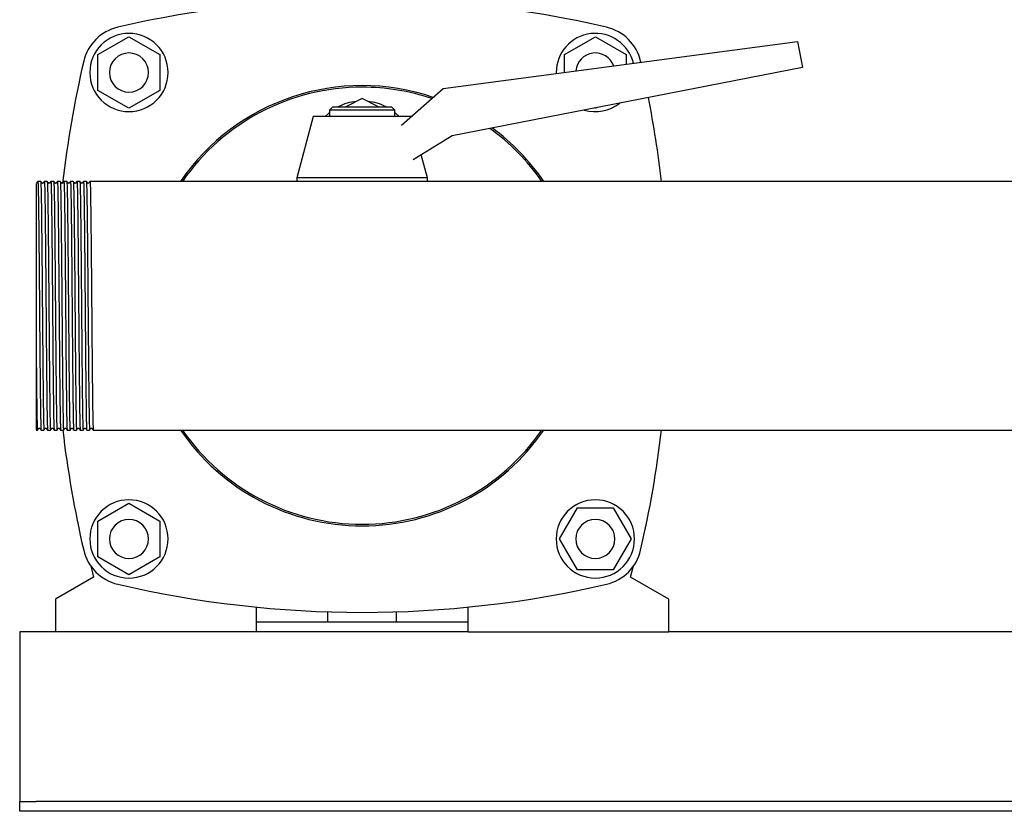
# Model space of a CAD drawing. Header units: millimetres. Extents: x 12 to 2043, y 12 to 992.
# Tile 3 of 8: x 1203 to 1504, y 12 to 254. Entities that reach past the tile are written whole.
import ezdxf

# ---------------------------------------------------------------- set-up
doc = ezdxf.new("R2010")
doc.units = ezdxf.units.MM

msp = doc.modelspace()

# ---------------------------------------------------------------- linework, layer by layer
at = {"color": 7, "linetype": 'Continuous', "lineweight": 25}
for p, q in [((1226.58, 243.79), (1236.08, 249.27)), ((1236.08, 249.27), (1245.58, 243.79)), ((1332.41, 233.39), (1441.02, 247.8)), ((1369.58, 243.79), (1379.08, 249.27)), ((1379.08, 249.27), (1388.58, 243.79)), ((1441.02, 247.8), (1442.58, 239.8)), ((1226.58, 232.82), (1226.58, 243.79)), ((1245.58, 243.79), (1245.58, 232.82)), ((1369.58, 238.32), (1369.58, 243.79)), ((1388.58, 243.79), (1388.58, 240.84)), ((1393.03, 241.43), (1392.96, 241.73)), ((1442.58, 239.8), (1335.22, 218.93)), ((1367.08, 238.3), (1367.08, 237.99)), ((1236.08, 227.33), (1226.58, 232.82)), ((1245.58, 232.82), (1236.08, 227.33)), ((1319.69, 222.15), (1332.41, 233.39)), ((1307.58, 230.3), (1302.58, 227.8)), ((1312.58, 227.8), (1307.58, 230.3)), ((1298.58, 227.8), (1297.58, 226.8)), ((1297.58, 226.8), (1297.58, 224.8)), ((1307.58, 226.8), (1297.58, 226.8)), ((1298.58, 227.8), (1307.58, 227.8)), ((1307.58, 227.8), (1316.58, 227.8)), ((1317.58, 226.8), (1307.58, 226.8)), ((1317.58, 226.8), (1316.58, 227.8)), ((1317.58, 224.8), (1317.58, 226.8)), ((1379.08, 227.33), (1378.91, 227.43)), ((1379.41, 227.52), (1379.08, 227.33)), ((1292.58, 224.8), (1287.58, 206.05)), ((1307.58, 224.8), (1292.58, 224.8)), ((1322.58, 224.8), (1307.58, 224.8)), ((1322.58, 224.8), (1322.58, 224.8)), ((1335.22, 218.93), (1323.18, 211.57)), ((1327.58, 206.05), (1325.7, 213.11)), ((1287.58, 206.05), (1287.58, 204.9)), ((1307.58, 206.05), (1287.58, 206.05)), ((1327.58, 206.05), (1307.58, 206.05)), ((1327.58, 204.9), (1327.58, 206.05)), ((1209.02, 204.9), (1208.14, 204.9)), ((1211.02, 204.9), (1210.13, 204.9)), ((1213.02, 204.9), (1212.14, 204.9)), ((1215.02, 204.9), (1214.13, 204.9)), ((1217.02, 204.9), (1216.14, 204.9)), ((1219.02, 204.9), (1218.13, 204.9)), ((1221.02, 204.9), (1220.14, 204.9)), ((1223.02, 204.9), (1222.13, 204.9)), ((1225.02, 204.9), (1224.13, 204.9)), ((1226.14, 204.9), (1225.02, 204.9)), ((1599.23, 204.9), (1226.14, 204.9)), ((1207.58, 159.85), (1207.58, 128.7)), ((1207.58, 128.7), (1208.02, 128.7)), ((1209.14, 128.7), (1210.02, 128.7)), ((1211.14, 128.7), (1212.02, 128.7)), ((1213.14, 128.7), (1214.02, 128.7)), ((1215.14, 128.7), (1216.02, 128.7)), ((1217.14, 128.7), (1218.02, 128.7)), ((1219.14, 128.7), (1220.02, 128.7)), ((1221.14, 128.7), (1222.02, 128.7)), ((1223.14, 128.7), (1224.02, 128.7)), ((1225.14, 128.7), (1990.02, 128.7)), ((1226.58, 100.79), (1236.08, 106.27)), ((1236.08, 106.27), (1245.58, 100.79)), ((1368.11, 95.3), (1373.59, 104.8)), ((1373.59, 104.8), (1384.56, 104.8)), ((1384.56, 104.8), (1390.05, 95.3)), ((1226.58, 89.82), (1226.58, 100.79)), ((1245.58, 100.79), (1245.58, 89.82)), ((1373.59, 85.8), (1368.11, 95.3)), ((1390.05, 95.3), (1384.56, 85.8)), ((1236.08, 84.33), (1226.58, 89.82)), ((1245.58, 89.82), (1236.08, 84.33)), ((1224.37, 87.02), (1225.25, 83.54)), ((1384.56, 85.8), (1373.59, 85.8)), ((1389.9, 83.54), (1390.79, 87.02)), ((1225.25, 83.54), (1213.58, 76.8)), ((1401.58, 76.8), (1389.9, 83.54)), ((1213.58, 76.8), (1213.58, 66.8)), ((1401.58, 66.8), (1401.58, 76.8)), ((1275.08, 74.41), (1275.08, 66.8)), ((1297.08, 69.8), (1297.08, 72.97)), ((1318.08, 69.8), (1318.08, 72.97)), ((1340.08, 66.8), (1340.08, 74.41)), ((1340.08, 69.8), (1275.08, 69.8)), ((1213.58, 66.8), (1202.58, 66.8)), ((1202.58, 66.8), (1202.58, 61.8)), ((1275.08, 66.8), (1213.58, 66.8)), ((1340.08, 66.8), (1275.08, 66.8)), ((1340.08, 66.8), (1401.58, 66.8)), ((1513.58, 66.8), (1401.58, 66.8)), ((1202.58, 61.8), (1202.58, 16.8)), ((1202.58, 16.8), (1202.58, 14.8)), ((1202.58, 11.8), (1202.58, 14.8)), ((1202.58, 14.8), (1207.58, 14.8)), ((2007.58, 14.8), (1207.58, 14.8)), ((1207.58, 11.8), (1202.58, 11.8)), ((2007.58, 11.8), (1207.58, 11.8))]:
    msp.add_line(p, q, dxfattribs=at)
at = {"color": 7, "linetype": 'Continuous', "lineweight": 25, "flags": 128}
for points in [[(1296.27, 224.8), (1297.37, 225.88), (1297.58, 226.05)], [(1317.58, 226.05), (1317.79, 225.88), (1318.89, 224.8)], [(1208.13, 204.9), (1207.93, 204.64), (1207.73, 204.38)], [(1209.42, 204.38), (1209.22, 204.64), (1209.02, 204.9)], [(1210.13, 204.9), (1209.93, 204.64), (1209.73, 204.38)], [(1211.42, 204.38), (1211.22, 204.64), (1211.02, 204.9)], [(1212.13, 204.9), (1211.93, 204.64), (1211.73, 204.38)], [(1213.42, 204.38), (1213.22, 204.64), (1213.02, 204.9)], [(1214.13, 204.9), (1213.93, 204.64), (1213.73, 204.38)], [(1215.42, 204.38), (1215.22, 204.64), (1215.02, 204.9)], [(1216.13, 204.9), (1215.93, 204.64), (1215.73, 204.38)], [(1217.42, 204.38), (1217.22, 204.64), (1217.02, 204.9)], [(1218.13, 204.9), (1217.93, 204.64), (1217.73, 204.38)], [(1219.42, 204.38), (1219.22, 204.64), (1219.02, 204.9)], [(1220.13, 204.9), (1219.93, 204.64), (1219.73, 204.38)], [(1221.42, 204.38), (1221.22, 204.64), (1221.02, 204.9)], [(1222.13, 204.9), (1221.93, 204.64), (1221.73, 204.38)], [(1223.42, 204.38), (1223.22, 204.64), (1223.02, 204.9)], [(1224.13, 204.9), (1223.93, 204.64), (1223.73, 204.38)], [(1208.02, 128.7), (1208.22, 128.96), (1208.42, 129.23)], [(1208.73, 129.23), (1208.93, 128.96), (1209.13, 128.7)], [(1210.02, 128.7), (1210.22, 128.96), (1210.42, 129.23)], [(1210.73, 129.23), (1210.93, 128.96), (1211.13, 128.7)], [(1212.02, 128.7), (1212.22, 128.96), (1212.42, 129.23)], [(1212.73, 129.23), (1212.93, 128.96), (1213.13, 128.7)], [(1214.02, 128.7), (1214.22, 128.96), (1214.42, 129.23)], [(1214.73, 129.23), (1214.93, 128.96), (1215.13, 128.7)], [(1216.02, 128.7), (1216.22, 128.96), (1216.42, 129.23)], [(1216.73, 129.23), (1216.93, 128.96), (1217.13, 128.7)], [(1218.02, 128.7), (1218.22, 128.96), (1218.42, 129.23)], [(1218.73, 129.23), (1218.93, 128.96), (1219.13, 128.7)], [(1220.02, 128.7), (1220.22, 128.96), (1220.42, 129.23)], [(1220.73, 129.23), (1220.93, 128.96), (1221.13, 128.7)], [(1222.02, 128.7), (1222.22, 128.96), (1222.42, 129.23)], [(1222.73, 129.23), (1222.93, 128.96), (1223.13, 128.7)], [(1224.02, 128.7), (1224.22, 128.96), (1224.42, 129.23)], [(1224.73, 129.23), (1224.93, 128.96), (1225.13, 128.7)]]:
    msp.add_lwpolyline(points, dxfattribs=at)
at = {"color": 7, "linetype": 'Continuous', "lineweight": 25}
for centre, radius, start, end in [((1307.58, -69.2), 330, 76.8767, 103.1233), ((1235.83, 238.55), 14, 103.1233, 166.8767), ((1379.33, 238.55), 14, 13.1233, 76.8767), ((1236.08, 238.3), 12, 90, 270), ((1236.08, 238.3), 12, 270, 90), ((1379.08, 238.3), 12, 13.6326, 180), ((1543.6, 166.88), 330, 166.8903, 173.4751), ((1236.08, 238.3), 6, 0, 180), ((1379.08, 238.3), 6, 19.7768, 175.3392), ((1236.08, 238.3), 6, 180, 0), ((1307.58, 166.8), 67.5, 71.1768, 145.6363), ((1307.58, 166.8), 67, 90, 145.3434), ((1307.58, 166.8), 67, 71.4212, 90), ((1307.47, 213.53), 16, 95.7347, 116.8781), ((1307.68, 213.53), 16, 63.1219, 84.2653), ((1071.58, 166.8), 330, 6.6298, 11.1508), ((1379.08, 238.3), 12, 253.4979, 308.5021), ((1307.58, 166.8), 67, 34.6566, 54.241), ((1307.58, 166.8), 67.5, 34.3637, 53.8431), ((1543.58, 166.8), 330, 186.6298, 193.1233), ((1307.58, 166.8), 67.5, 214.3637, 325.6363), ((1307.58, 166.8), 67, 214.6566, 270), ((1307.58, 166.8), 67, 270, 325.3434), ((1071.58, 166.8), 330, 346.8767, 353.3702), ((1236.08, 95.3), 12, 90, 270), ((1236.08, 95.3), 12, 270, 90), ((1379.08, 95.3), 12, 90, 270), ((1379.08, 95.3), 12, 270, 90), ((1236.08, 95.3), 6, 0, 180), ((1379.08, 95.3), 6, 0, 180), ((1236.08, 95.3), 6, 180, 0), ((1379.08, 95.3), 6, 180, 0), ((1235.83, 95.05), 14, 193.1233, 256.8767), ((1379.33, 95.05), 14, 283.1233, 346.8767), ((1307.58, 402.8), 330, 256.8767, 283.1233)]:
    msp.add_arc(centre, radius, start, end, dxfattribs=at)
for points, knots in [([(1207.58, 204.28), (1207.58, 204.23), (1207.58, 204.12), (1207.58, 203.24), (1207.58, 201.88), (1207.58, 200.52), (1207.58, 199.84)], [0, 0, 0, 0, 0.233534, 0.489085, 0.743772, 1, 1, 1, 1]), ([(1208.13, 204.9), (1208.14, 204.88), (1208.15, 205.06), (1208.19, 204.53), (1208.24, 203.21), (1208.29, 200.88), (1208.34, 197.75), (1208.39, 193.86), (1208.44, 189.29), (1208.49, 184.16), (1208.54, 178.62), (1208.59, 172.8), (1208.62, 168.81), (1208.64, 166.8)], [0, 0, 0, 0, 0.0067148, 0.105428, 0.2053718, 0.3053157, 0.4040289, 0.5027421, 0.6026859, 0.7026298, 0.801343, 0.9000562, 1, 1, 1, 1]), ([(1209.02, 204.9), (1209.04, 204.9), (1209.06, 204.66), (1209.1, 203.69), (1209.12, 202.95), (1209.17, 201.03), (1209.19, 199.84), (1209.21, 198.13), (1209.22, 197.77), (1209.23, 197.04), (1209.23, 196.66), (1209.25, 195.49), (1209.26, 194.65), (1209.29, 192), (1209.31, 190.05), (1209.35, 185.87), (1209.37, 183.64), (1209.4, 180.78), (1209.41, 180.2), (1209.42, 179.04), (1209.42, 178.46), (1209.44, 176.7), (1209.45, 175.49), (1209.48, 171.83), (1209.5, 169.32), (1209.52, 166.8)], [0, 0, 0, 0, 0.125, 0.125, 0.25, 0.25, 0.375, 0.375, 0.40625, 0.40625, 0.4375, 0.4375, 0.5, 0.5, 0.625, 0.625, 0.75, 0.75, 0.78125, 0.78125, 0.8125, 0.8125, 0.875, 0.875, 1, 1, 1, 1]), ([(1209.73, 204.38), (1209.68, 204.34), (1209.58, 204.26), (1209.47, 204.34), (1209.42, 204.38)], [0, 0, 0, 0, 0.5, 1, 1, 1, 1]), ([(1210.13, 204.9), (1210.14, 204.88), (1210.15, 205.06), (1210.19, 204.53), (1210.24, 203.21), (1210.29, 200.88), (1210.34, 197.75), (1210.39, 193.86), (1210.44, 189.29), (1210.49, 184.16), (1210.54, 178.62), (1210.59, 172.8), (1210.62, 168.81), (1210.64, 166.8)], [0, 0, 0, 0, 0.006685, 0.105401, 0.205348, 0.305295, 0.404011, 0.502727, 0.602674, 0.702621, 0.801337, 0.900053, 1, 1, 1, 1]), ([(1211.02, 204.9), (1211.04, 204.9), (1211.06, 204.66), (1211.1, 203.69), (1211.12, 202.95), (1211.17, 201.03), (1211.19, 199.84), (1211.21, 198.13), (1211.22, 197.77), (1211.23, 197.04), (1211.23, 196.66), (1211.25, 195.49), (1211.26, 194.65), (1211.29, 192), (1211.31, 190.05), (1211.35, 185.87), (1211.37, 183.64), (1211.4, 180.78), (1211.41, 180.2), (1211.42, 179.04), (1211.42, 178.46), (1211.44, 176.7), (1211.45, 175.49), (1211.48, 171.83), (1211.5, 169.32), (1211.52, 166.8)], [0, 0, 0, 0, 0.125, 0.125, 0.25, 0.25, 0.375, 0.375, 0.40625, 0.40625, 0.4375, 0.4375, 0.5, 0.5, 0.625, 0.625, 0.75, 0.75, 0.78125, 0.78125, 0.8125, 0.8125, 0.875, 0.875, 1, 1, 1, 1]), ([(1211.73, 204.38), (1211.68, 204.34), (1211.58, 204.26), (1211.47, 204.34), (1211.42, 204.38)], [0, 0, 0, 0, 0.5, 1, 1, 1, 1]), ([(1212.13, 204.9), (1212.14, 204.88), (1212.15, 205.06), (1212.19, 204.53), (1212.24, 203.21), (1212.29, 200.88), (1212.34, 197.75), (1212.39, 193.86), (1212.44, 189.29), (1212.49, 184.16), (1212.54, 178.62), (1212.59, 172.8), (1212.62, 168.81), (1212.64, 166.8)], [0, 0, 0, 0, 0.0066943, 0.1054095, 0.2053554, 0.3053013, 0.4040166, 0.5027318, 0.6026777, 0.7026236, 0.8013389, 0.9000541, 1, 1, 1, 1]), ([(1213.02, 204.9), (1213.04, 204.9), (1213.06, 204.66), (1213.1, 203.69), (1213.12, 202.95), (1213.17, 201.03), (1213.19, 199.84), (1213.21, 198.13), (1213.22, 197.77), (1213.23, 197.04), (1213.23, 196.66), (1213.25, 195.49), (1213.26, 194.65), (1213.29, 192), (1213.31, 190.05), (1213.35, 185.87), (1213.37, 183.64), (1213.4, 180.78), (1213.41, 180.2), (1213.42, 179.04), (1213.42, 178.46), (1213.44, 176.7), (1213.45, 175.49), (1213.48, 171.83), (1213.5, 169.32), (1213.52, 166.8)], [0, 0, 0, 0, 0.125, 0.125, 0.25, 0.25, 0.375, 0.375, 0.40625, 0.40625, 0.4375, 0.4375, 0.5, 0.5, 0.625, 0.625, 0.75, 0.75, 0.78125, 0.78125, 0.8125, 0.8125, 0.875, 0.875, 1, 1, 1, 1]), ([(1213.73, 204.38), (1213.68, 204.34), (1213.58, 204.26), (1213.47, 204.34), (1213.42, 204.38)], [0, 0, 0, 0, 0.5, 1, 1, 1, 1]), ([(1214.13, 204.9), (1214.14, 204.88), (1214.15, 205.06), (1214.19, 204.53), (1214.24, 203.21), (1214.29, 200.88), (1214.34, 197.75), (1214.39, 193.86), (1214.44, 189.29), (1214.49, 184.16), (1214.54, 178.62), (1214.59, 172.8), (1214.62, 168.81), (1214.64, 166.8)], [0, 0, 0, 0, 0.006707, 0.105421, 0.205366, 0.30531, 0.404024, 0.502738, 0.602683, 0.702628, 0.801341, 0.900055, 1, 1, 1, 1]), ([(1215.02, 204.9), (1215.04, 204.9), (1215.06, 204.66), (1215.1, 203.69), (1215.12, 202.95), (1215.17, 201.03), (1215.19, 199.84), (1215.21, 198.13), (1215.22, 197.77), (1215.23, 197.04), (1215.23, 196.66), (1215.25, 195.49), (1215.26, 194.65), (1215.29, 192), (1215.31, 190.05), (1215.35, 185.87), (1215.37, 183.64), (1215.4, 180.78), (1215.41, 180.2), (1215.42, 179.04), (1215.42, 178.46), (1215.44, 176.7), (1215.45, 175.49), (1215.48, 171.83), (1215.5, 169.32), (1215.52, 166.8)], [0, 0, 0, 0, 0.125, 0.125, 0.25, 0.25, 0.375, 0.375, 0.40625, 0.40625, 0.4375, 0.4375, 0.5, 0.5, 0.625, 0.625, 0.75, 0.75, 0.78125, 0.78125, 0.8125, 0.8125, 0.875, 0.875, 1, 1, 1, 1]), ([(1215.73, 204.38), (1215.68, 204.34), (1215.58, 204.26), (1215.47, 204.34), (1215.42, 204.38)], [0, 0, 0, 0, 0.5, 1, 1, 1, 1]), ([(1216.13, 204.9), (1216.14, 204.88), (1216.15, 205.06), (1216.19, 204.53), (1216.24, 203.21), (1216.29, 200.88), (1216.34, 197.75), (1216.39, 193.86), (1216.44, 189.29), (1216.49, 184.16), (1216.54, 178.62), (1216.59, 172.8), (1216.62, 168.81), (1216.64, 166.8)], [0, 0, 0, 0, 0.006676, 0.105393, 0.20534, 0.305288, 0.404005, 0.502722, 0.60267, 0.702618, 0.801335, 0.900052, 1, 1, 1, 1]), ([(1217.02, 204.9), (1217.04, 204.9), (1217.06, 204.66), (1217.1, 203.69), (1217.12, 202.95), (1217.17, 201.03), (1217.19, 199.84), (1217.21, 198.13), (1217.22, 197.77), (1217.23, 197.04), (1217.23, 196.66), (1217.25, 195.49), (1217.26, 194.65), (1217.29, 192), (1217.31, 190.05), (1217.35, 185.87), (1217.37, 183.64), (1217.4, 180.78), (1217.41, 180.2), (1217.42, 179.04), (1217.42, 178.46), (1217.44, 176.7), (1217.45, 175.49), (1217.48, 171.83), (1217.5, 169.32), (1217.52, 166.8)], [0, 0, 0, 0, 0.125, 0.125, 0.25, 0.25, 0.375, 0.375, 0.40625, 0.40625, 0.4375, 0.4375, 0.5, 0.5, 0.625, 0.625, 0.75, 0.75, 0.78125, 0.78125, 0.8125, 0.8125, 0.875, 0.875, 1, 1, 1, 1]), ([(1217.73, 204.38), (1217.68, 204.34), (1217.58, 204.26), (1217.47, 204.34), (1217.42, 204.38)], [0, 0, 0, 0, 0.5000001, 1, 1, 1, 1]), ([(1218.13, 204.9), (1218.14, 204.88), (1218.15, 205.06), (1218.19, 204.53), (1218.24, 203.21), (1218.29, 200.88), (1218.34, 197.75), (1218.39, 193.86), (1218.44, 189.29), (1218.49, 184.16), (1218.54, 178.62), (1218.59, 172.8), (1218.62, 168.81), (1218.64, 166.8)], [0, 0, 0, 0, 0.0066925, 0.1054079, 0.205354, 0.3053001, 0.4040155, 0.5027309, 0.602677, 0.7026231, 0.8013385, 0.9000539, 1, 1, 1, 1]), ([(1219.02, 204.9), (1219.04, 204.9), (1219.06, 204.66), (1219.1, 203.69), (1219.12, 202.95), (1219.17, 201.03), (1219.19, 199.84), (1219.21, 198.13), (1219.22, 197.77), (1219.23, 197.04), (1219.23, 196.66), (1219.25, 195.49), (1219.26, 194.65), (1219.29, 192), (1219.31, 190.05), (1219.35, 185.87), (1219.37, 183.64), (1219.4, 180.78), (1219.41, 180.2), (1219.42, 179.04), (1219.42, 178.46), (1219.44, 176.7), (1219.45, 175.49), (1219.48, 171.83), (1219.5, 169.32), (1219.52, 166.8)], [0, 0, 0, 0, 0.125, 0.125, 0.25, 0.25, 0.375, 0.375, 0.40625, 0.40625, 0.4375, 0.4375, 0.5, 0.5, 0.625, 0.625, 0.75, 0.75, 0.78125, 0.78125, 0.8125, 0.8125, 0.875, 0.875, 1, 1, 1, 1]), ([(1219.73, 204.38), (1219.68, 204.34), (1219.58, 204.26), (1219.47, 204.34), (1219.42, 204.38)], [0, 0, 0, 0, 0.5, 1, 1, 1, 1]), ([(1220.13, 204.9), (1220.14, 204.88), (1220.15, 205.06), (1220.19, 204.53), (1220.24, 203.21), (1220.29, 200.88), (1220.34, 197.75), (1220.39, 193.86), (1220.44, 189.29), (1220.49, 184.16), (1220.54, 178.62), (1220.59, 172.8), (1220.62, 168.81), (1220.64, 166.8)], [0, 0, 0, 0, 0.006699, 0.105414, 0.205359, 0.305305, 0.40402, 0.502734, 0.60268, 0.702625, 0.80134, 0.900055, 1, 1, 1, 1]), ([(1221.02, 204.9), (1221.04, 204.9), (1221.06, 204.66), (1221.1, 203.69), (1221.12, 202.95), (1221.17, 201.03), (1221.19, 199.84), (1221.21, 198.13), (1221.22, 197.77), (1221.23, 197.04), (1221.23, 196.66), (1221.25, 195.49), (1221.26, 194.65), (1221.29, 192), (1221.31, 190.05), (1221.35, 185.87), (1221.37, 183.64), (1221.4, 180.78), (1221.41, 180.2), (1221.42, 179.04), (1221.42, 178.46), (1221.44, 176.7), (1221.45, 175.49), (1221.48, 171.83), (1221.5, 169.32), (1221.52, 166.8)], [0, 0, 0, 0, 0.125, 0.125, 0.25, 0.25, 0.375, 0.375, 0.40625, 0.40625, 0.4375, 0.4375, 0.5, 0.5, 0.625, 0.625, 0.75, 0.75, 0.78125, 0.78125, 0.8125, 0.8125, 0.875, 0.875, 1, 1, 1, 1]), ([(1221.73, 204.38), (1221.68, 204.34), (1221.58, 204.26), (1221.47, 204.34), (1221.42, 204.38)], [0, 0, 0, 0, 0.5, 1, 1, 1, 1]), ([(1222.13, 204.9), (1222.14, 204.88), (1222.15, 205.06), (1222.19, 204.53), (1222.24, 203.21), (1222.29, 200.88), (1222.34, 197.75), (1222.39, 193.86), (1222.44, 189.29), (1222.49, 184.16), (1222.54, 178.62), (1222.59, 172.8), (1222.62, 168.81), (1222.64, 166.8)], [0, 0, 0, 0, 0.0067153, 0.1054285, 0.2053723, 0.305316, 0.4040292, 0.5027423, 0.6026861, 0.7026299, 0.8013431, 0.9000562, 1, 1, 1, 1]), ([(1223.02, 204.9), (1223.04, 204.9), (1223.06, 204.66), (1223.1, 203.69), (1223.12, 202.95), (1223.17, 201.03), (1223.19, 199.84), (1223.21, 198.13), (1223.22, 197.77), (1223.23, 197.04), (1223.23, 196.66), (1223.25, 195.49), (1223.26, 194.65), (1223.29, 192), (1223.31, 190.05), (1223.35, 185.87), (1223.37, 183.64), (1223.4, 180.78), (1223.41, 180.2), (1223.42, 179.04), (1223.42, 178.46), (1223.44, 176.7), (1223.45, 175.49), (1223.48, 171.83), (1223.5, 169.32), (1223.52, 166.8)], [0, 0, 0, 0, 0.125, 0.125, 0.25, 0.25, 0.375, 0.375, 0.40625, 0.40625, 0.4375, 0.4375, 0.5, 0.5, 0.625, 0.625, 0.75, 0.75, 0.78125, 0.78125, 0.8125, 0.8125, 0.875, 0.875, 1, 1, 1, 1]), ([(1223.73, 204.38), (1223.68, 204.34), (1223.58, 204.26), (1223.47, 204.34), (1223.42, 204.38)], [0, 0, 0, 0, 0.5, 1, 1, 1, 1]), ([(1224.13, 204.9), (1224.14, 204.88), (1224.15, 205.06), (1224.19, 204.53), (1224.24, 203.21), (1224.29, 200.88), (1224.34, 197.75), (1224.39, 193.86), (1224.44, 189.29), (1224.49, 184.16), (1224.54, 178.62), (1224.59, 172.8), (1224.62, 168.81), (1224.64, 166.8)], [0, 0, 0, 0, 0.006686, 0.105402, 0.205349, 0.305296, 0.404012, 0.502728, 0.602674, 0.702621, 0.801337, 0.900053, 1, 1, 1, 1]), ([(1207.58, 199.84), (1207.58, 199.76), (1207.58, 199.5), (1207.58, 198.92), (1207.58, 197.97), (1207.58, 196.67), (1207.58, 194.92), (1207.58, 192.19), (1207.58, 188.23), (1207.58, 184.23), (1207.58, 180.63), (1207.58, 177.89), (1207.58, 174.7), (1207.58, 172.35), (1207.58, 170.52), (1207.58, 169.33), (1207.58, 168.14), (1207.58, 166.94), (1207.58, 165.75), (1207.58, 164.56), (1207.58, 163.37), (1207.58, 162.19), (1207.58, 161.02), (1207.58, 160.24), (1207.58, 159.85)], [0, 0, 0, 0, 0.010878, 0.035451, 0.073577, 0.125062, 0.177387, 0.250091, 0.375423, 0.499964, 0.541697, 0.624842, 0.683398, 0.749875, 0.774956, 0.800055, 0.82516, 0.850257, 0.875334, 0.90038, 0.925381, 0.950326, 0.975203, 1, 1, 1, 1]), ([(1208.64, 166.8), (1208.66, 164.29), (1208.68, 161.77), (1208.71, 158.11), (1208.72, 156.91), (1208.74, 155.14), (1208.74, 154.56), (1208.75, 153.4), (1208.76, 152.82), (1208.78, 149.96), (1208.8, 147.73), (1208.85, 143.55), (1208.87, 141.6), (1208.9, 138.95), (1208.91, 138.12), (1208.92, 136.94), (1208.93, 136.56), (1208.94, 135.83), (1208.94, 135.48), (1208.97, 133.76), (1208.99, 132.57), (1209.03, 130.65), (1209.05, 129.91), (1209.1, 128.94), (1209.12, 128.7), (1209.14, 128.7)], [0, 0, 0, 0, 0.125, 0.125, 0.1875, 0.1875, 0.21875, 0.21875, 0.25, 0.25, 0.375, 0.375, 0.5, 0.5, 0.5625, 0.5625, 0.59375, 0.59375, 0.625, 0.625, 0.75, 0.75, 0.875, 0.875, 1, 1, 1, 1]), ([(1209.52, 166.8), (1209.54, 164.79), (1209.57, 160.8), (1209.62, 154.98), (1209.67, 149.44), (1209.72, 144.31), (1209.77, 139.74), (1209.82, 135.85), (1209.87, 132.72), (1209.92, 130.4), (1209.97, 129.08), (1210, 128.55), (1210.02, 128.72), (1210.02, 128.73)], [0, 0, 0, 0, 0.099946, 0.198661, 0.297376, 0.397322, 0.497268, 0.595983, 0.694698, 0.794644, 0.89459, 0.993305, 1, 1, 1, 1]), ([(1210.64, 166.8), (1210.66, 164.29), (1210.68, 161.77), (1210.71, 158.11), (1210.72, 156.91), (1210.74, 155.14), (1210.74, 154.56), (1210.75, 153.4), (1210.76, 152.82), (1210.78, 149.96), (1210.8, 147.73), (1210.85, 143.55), (1210.87, 141.6), (1210.9, 138.95), (1210.91, 138.12), (1210.92, 136.94), (1210.93, 136.56), (1210.94, 135.83), (1210.94, 135.48), (1210.97, 133.76), (1210.99, 132.57), (1211.03, 130.65), (1211.05, 129.91), (1211.1, 128.94), (1211.12, 128.7), (1211.14, 128.7)], [0, 0, 0, 0, 0.125, 0.125, 0.1875, 0.1875, 0.21875, 0.21875, 0.25, 0.25, 0.375, 0.375, 0.5, 0.5, 0.5625, 0.5625, 0.59375, 0.59375, 0.625, 0.625, 0.75, 0.75, 0.875, 0.875, 1, 1, 1, 1]), ([(1211.52, 166.8), (1211.54, 164.79), (1211.57, 160.8), (1211.62, 154.98), (1211.67, 149.44), (1211.72, 144.31), (1211.77, 139.74), (1211.82, 135.85), (1211.87, 132.72), (1211.92, 130.4), (1211.97, 129.08), (1212, 128.55), (1212.02, 128.72), (1212.02, 128.73)], [0, 0, 0, 0, 0.099945, 0.198659, 0.297372, 0.397317, 0.497262, 0.595976, 0.69469, 0.794634, 0.894579, 0.993293, 1, 1, 1, 1]), ([(1212.64, 166.8), (1212.66, 164.29), (1212.68, 161.77), (1212.71, 158.11), (1212.72, 156.91), (1212.74, 155.14), (1212.74, 154.56), (1212.75, 153.4), (1212.76, 152.82), (1212.78, 149.96), (1212.8, 147.73), (1212.85, 143.55), (1212.87, 141.6), (1212.9, 138.95), (1212.91, 138.12), (1212.92, 136.94), (1212.93, 136.56), (1212.94, 135.83), (1212.94, 135.48), (1212.97, 133.76), (1212.99, 132.57), (1213.03, 130.65), (1213.05, 129.91), (1213.1, 128.94), (1213.12, 128.7), (1213.14, 128.7)], [0, 0, 0, 0, 0.125, 0.125, 0.1875, 0.1875, 0.21875, 0.21875, 0.25, 0.25, 0.375, 0.375, 0.5, 0.5, 0.5625, 0.5625, 0.59375, 0.59375, 0.625, 0.625, 0.75, 0.75, 0.875, 0.875, 1, 1, 1, 1]), ([(1213.52, 166.8), (1213.54, 164.79), (1213.57, 160.8), (1213.62, 154.98), (1213.67, 149.44), (1213.72, 144.31), (1213.77, 139.74), (1213.82, 135.85), (1213.87, 132.72), (1213.92, 130.4), (1213.97, 129.08), (1214, 128.55), (1214.02, 128.72), (1214.02, 128.73)], [0, 0, 0, 0, 0.099948, 0.198665, 0.297381, 0.397329, 0.497277, 0.595994, 0.694711, 0.794658, 0.894606, 0.993323, 1, 1, 1, 1]), ([(1214.64, 166.8), (1214.66, 164.29), (1214.68, 161.77), (1214.71, 158.11), (1214.72, 156.91), (1214.74, 155.14), (1214.74, 154.56), (1214.75, 153.4), (1214.76, 152.82), (1214.78, 149.96), (1214.8, 147.73), (1214.85, 143.55), (1214.87, 141.6), (1214.9, 138.95), (1214.91, 138.12), (1214.92, 136.94), (1214.93, 136.56), (1214.94, 135.83), (1214.94, 135.48), (1214.97, 133.76), (1214.99, 132.57), (1215.03, 130.65), (1215.05, 129.91), (1215.1, 128.94), (1215.12, 128.7), (1215.14, 128.7)], [0, 0, 0, 0, 0.125, 0.125, 0.1875, 0.1875, 0.21875, 0.21875, 0.25, 0.25, 0.375, 0.375, 0.5, 0.5, 0.5625, 0.5625, 0.59375, 0.59375, 0.625, 0.625, 0.75, 0.75, 0.875, 0.875, 1, 1, 1, 1]), ([(1215.52, 166.8), (1215.54, 164.79), (1215.57, 160.8), (1215.62, 154.98), (1215.67, 149.44), (1215.72, 144.31), (1215.77, 139.74), (1215.82, 135.85), (1215.87, 132.72), (1215.92, 130.4), (1215.97, 129.08), (1216, 128.55), (1216.02, 128.72), (1216.02, 128.73)], [0, 0, 0, 0, 0.099946, 0.198662, 0.297377, 0.397323, 0.497269, 0.595985, 0.6947, 0.794647, 0.894593, 0.993308, 1, 1, 1, 1]), ([(1216.64, 166.8), (1216.66, 164.29), (1216.68, 161.77), (1216.71, 158.11), (1216.72, 156.91), (1216.74, 155.14), (1216.74, 154.56), (1216.75, 153.4), (1216.76, 152.82), (1216.78, 149.96), (1216.8, 147.73), (1216.85, 143.55), (1216.87, 141.6), (1216.9, 138.95), (1216.91, 138.12), (1216.92, 136.94), (1216.93, 136.56), (1216.94, 135.83), (1216.94, 135.48), (1216.97, 133.76), (1216.99, 132.57), (1217.03, 130.65), (1217.05, 129.91), (1217.1, 128.94), (1217.12, 128.7), (1217.14, 128.7)], [0, 0, 0, 0, 0.125, 0.125, 0.1875, 0.1875, 0.21875, 0.21875, 0.25, 0.25, 0.375, 0.375, 0.5, 0.5, 0.5625, 0.5625, 0.59375, 0.59375, 0.625, 0.625, 0.75, 0.75, 0.875, 0.875, 1, 1, 1, 1]), ([(1217.52, 166.8), (1217.54, 164.79), (1217.57, 160.8), (1217.62, 154.98), (1217.67, 149.44), (1217.72, 144.31), (1217.77, 139.74), (1217.82, 135.85), (1217.87, 132.72), (1217.92, 130.4), (1217.97, 129.08), (1218, 128.55), (1218.02, 128.72), (1218.02, 128.73)], [0, 0, 0, 0, 0.099946, 0.198661, 0.297376, 0.397321, 0.497267, 0.595982, 0.694697, 0.794643, 0.894589, 0.993304, 1, 1, 1, 1]), ([(1218.64, 166.8), (1218.66, 164.29), (1218.68, 161.77), (1218.71, 158.11), (1218.72, 156.91), (1218.74, 155.14), (1218.74, 154.56), (1218.75, 153.4), (1218.76, 152.82), (1218.78, 149.96), (1218.8, 147.73), (1218.85, 143.55), (1218.87, 141.6), (1218.9, 138.95), (1218.91, 138.12), (1218.92, 136.94), (1218.93, 136.56), (1218.94, 135.83), (1218.94, 135.48), (1218.97, 133.76), (1218.99, 132.57), (1219.03, 130.65), (1219.05, 129.91), (1219.1, 128.94), (1219.12, 128.7), (1219.14, 128.7)], [0, 0, 0, 0, 0.125, 0.125, 0.1875, 0.1875, 0.21875, 0.21875, 0.25, 0.25, 0.375, 0.375, 0.5, 0.5, 0.5625, 0.5625, 0.59375, 0.59375, 0.625, 0.625, 0.75, 0.75, 0.875, 0.875, 1, 1, 1, 1]), ([(1219.52, 166.8), (1219.54, 164.79), (1219.57, 160.8), (1219.62, 154.98), (1219.67, 149.44), (1219.72, 144.31), (1219.77, 139.74), (1219.82, 135.85), (1219.87, 132.72), (1219.92, 130.4), (1219.97, 129.08), (1220, 128.55), (1220.02, 128.72), (1220.02, 128.73)], [0, 0, 0, 0, 0.0999443, 0.198658, 0.2973717, 0.397316, 0.4972603, 0.595974, 0.6946876, 0.794632, 0.8945763, 0.9932899, 1, 1, 1, 1]), ([(1220.64, 166.8), (1220.66, 164.29), (1220.68, 161.77), (1220.71, 158.11), (1220.72, 156.91), (1220.74, 155.14), (1220.74, 154.56), (1220.75, 153.4), (1220.76, 152.82), (1220.78, 149.96), (1220.8, 147.73), (1220.85, 143.55), (1220.87, 141.6), (1220.9, 138.95), (1220.91, 138.12), (1220.92, 136.94), (1220.93, 136.56), (1220.94, 135.83), (1220.94, 135.48), (1220.97, 133.76), (1220.99, 132.57), (1221.03, 130.65), (1221.05, 129.91), (1221.1, 128.94), (1221.12, 128.7), (1221.14, 128.7)], [0, 0, 0, 0, 0.125, 0.125, 0.1875, 0.1875, 0.21875, 0.21875, 0.25, 0.25, 0.375, 0.375, 0.5, 0.5, 0.5625, 0.5625, 0.59375, 0.59375, 0.625, 0.625, 0.75, 0.75, 0.875, 0.875, 1, 1, 1, 1]), ([(1221.52, 166.8), (1221.54, 164.79), (1221.57, 160.8), (1221.62, 154.98), (1221.67, 149.44), (1221.72, 144.31), (1221.77, 139.74), (1221.82, 135.85), (1221.87, 132.72), (1221.92, 130.4), (1221.97, 129.08), (1222, 128.55), (1222.02, 128.72), (1222.02, 128.73)], [0, 0, 0, 0, 0.099947, 0.198664, 0.29738, 0.397328, 0.497275, 0.595992, 0.694708, 0.794656, 0.894603, 0.993319, 1, 1, 1, 1]), ([(1222.64, 166.8), (1222.66, 164.29), (1222.68, 161.77), (1222.71, 158.11), (1222.72, 156.91), (1222.74, 155.14), (1222.74, 154.56), (1222.75, 153.4), (1222.76, 152.82), (1222.78, 149.96), (1222.8, 147.73), (1222.85, 143.55), (1222.87, 141.6), (1222.9, 138.95), (1222.91, 138.12), (1222.92, 136.94), (1222.93, 136.56), (1222.94, 135.83), (1222.94, 135.48), (1222.97, 133.76), (1222.99, 132.57), (1223.03, 130.65), (1223.05, 129.91), (1223.1, 128.94), (1223.12, 128.7), (1223.14, 128.7)], [0, 0, 0, 0, 0.125, 0.125, 0.1875, 0.1875, 0.21875, 0.21875, 0.25, 0.25, 0.375, 0.375, 0.5, 0.5, 0.5625, 0.5625, 0.59375, 0.59375, 0.625, 0.625, 0.75, 0.75, 0.875, 0.875, 1, 1, 1, 1]), ([(1223.52, 166.8), (1223.54, 164.79), (1223.57, 160.8), (1223.62, 154.98), (1223.67, 149.44), (1223.72, 144.31), (1223.77, 139.74), (1223.82, 135.85), (1223.87, 132.72), (1223.92, 130.4), (1223.97, 129.08), (1224, 128.55), (1224.02, 128.72), (1224.02, 128.73)], [0, 0, 0, 0, 0.099946, 0.198661, 0.297377, 0.397323, 0.497269, 0.595984, 0.694699, 0.794645, 0.894591, 0.993307, 1, 1, 1, 1]), ([(1224.64, 166.8), (1224.66, 164.29), (1224.68, 161.77), (1224.71, 158.11), (1224.72, 156.91), (1224.74, 155.14), (1224.74, 154.56), (1224.75, 153.4), (1224.76, 152.82), (1224.78, 149.96), (1224.8, 147.73), (1224.85, 143.55), (1224.87, 141.6), (1224.9, 138.95), (1224.91, 138.12), (1224.92, 136.94), (1224.93, 136.56), (1224.94, 135.83), (1224.94, 135.48), (1224.97, 133.76), (1224.99, 132.57), (1225.03, 130.65), (1225.05, 129.91), (1225.1, 128.94), (1225.12, 128.7), (1225.14, 128.7)], [0, 0, 0, 0, 0.125, 0.125, 0.1875, 0.1875, 0.21875, 0.21875, 0.25, 0.25, 0.375, 0.375, 0.5, 0.5, 0.5625, 0.5625, 0.59375, 0.59375, 0.625, 0.625, 0.75, 0.75, 0.875, 0.875, 1, 1, 1, 1]), ([(1207.58, 159.85), (1207.6, 157.59), (1207.64, 153.03), (1207.69, 146.7), (1207.75, 141.03), (1207.81, 136.27), (1207.87, 132.52), (1207.93, 130), (1207.98, 128.74), (1208.01, 128.83), (1208.02, 128.86)], [0, 0, 0, 0, 0.132111, 0.26547, 0.399776, 0.532729, 0.665132, 0.799337, 0.933099, 1, 1, 1, 1]), ([(1208.42, 129.23), (1208.47, 129.26), (1208.58, 129.34), (1208.68, 129.26), (1208.73, 129.23)], [0, 0, 0, 0, 0.5, 1, 1, 1, 1]), ([(1210.42, 129.23), (1210.47, 129.26), (1210.58, 129.34), (1210.68, 129.26), (1210.73, 129.23)], [0, 0, 0, 0, 0.5, 1, 1, 1, 1]), ([(1212.42, 129.23), (1212.47, 129.26), (1212.58, 129.34), (1212.68, 129.26), (1212.73, 129.23)], [0, 0, 0, 0, 0.5, 1, 1, 1, 1]), ([(1214.42, 129.23), (1214.47, 129.26), (1214.58, 129.34), (1214.68, 129.26), (1214.73, 129.23)], [0, 0, 0, 0, 0.5, 1, 1, 1, 1]), ([(1216.42, 129.23), (1216.47, 129.26), (1216.58, 129.34), (1216.68, 129.26), (1216.73, 129.23)], [0, 0, 0, 0, 0.5, 1, 1, 1, 1]), ([(1218.42, 129.23), (1218.47, 129.26), (1218.58, 129.34), (1218.68, 129.26), (1218.73, 129.23)], [0, 0, 0, 0, 0.5, 1, 1, 1, 1]), ([(1220.42, 129.23), (1220.47, 129.26), (1220.58, 129.34), (1220.68, 129.26), (1220.73, 129.23)], [0, 0, 0, 0, 0.5, 1, 1, 1, 1]), ([(1222.42, 129.23), (1222.47, 129.26), (1222.58, 129.34), (1222.68, 129.26), (1222.73, 129.23)], [0, 0, 0, 0, 0.5, 1, 1, 1, 1]), ([(1224.42, 129.23), (1224.47, 129.26), (1224.58, 129.34), (1224.68, 129.26), (1224.73, 129.23)], [0, 0, 0, 0, 0.5, 1, 1, 1, 1])]:
    msp.add_open_spline(points, degree=3, knots=knots, dxfattribs=at)

doc.saveas('drawing.dxf')
